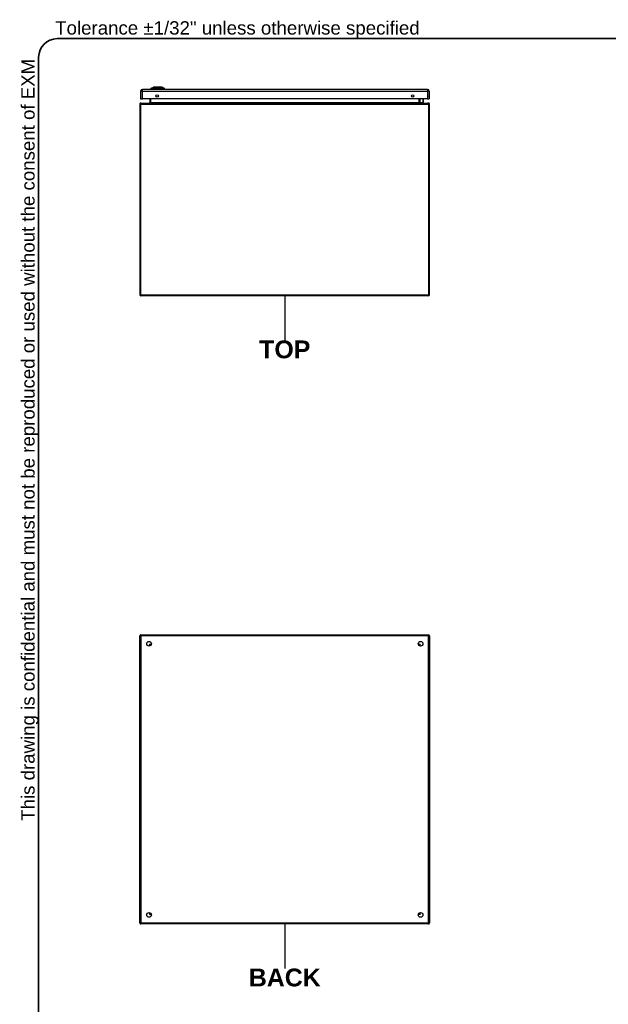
# Model space of a CAD drawing. Header units: inches. Extents: x 0 to 192, y -11 to 125.
# Tile 2 of 13: x 3 to 49, y 48 to 125. Entities that reach past the tile are written whole.
import ezdxf

# ---------------------------------------------------------------- set-up
doc = ezdxf.new("R2010")
doc.units = ezdxf.units.IN
doc.header["$LTSCALE"] = 11.537764
doc.header["$MEASUREMENT"] = 0
doc.layers.get('0').update_dxf_attribs({"lineweight": 25})
for name, color, linetype, lineweight in [('Sketch Geometry(ANSI)', 7, 'Continuous', 25), ('Symbols(ANSI)', 7, 'Continuous', 25), ('Visible Edges(ANSI)', 7, 'Continuous', 25), ('Visible Tangent Edges(ANSI)', 7, 'Continuous', 25)]:
    doc.layers.add(name, color=color, linetype=linetype, lineweight=lineweight)
doc.styles.add('Current-ANSI', font='arial.ttf')
doc.styles.add('Dimension-ANSI', font='arialbd.ttf')

# ---------------------------------------------------------------- blocks, each defined once
blk = doc.blocks.new('BACK')
at = {"layer": 'Sketch Geometry(ANSI)'}
blk.add_line((0, 0.15), (0, -0.15), dxfattribs=at)
at = {"layer": 'Symbols(ANSI)', "color": 7, "insert": (0, -0.2119), "char_height": 0.12, "attachment_point": 5, "style": 'Dimension-ANSI'}
blk.add_mtext('\\fArial|b1|i0;BACK', dxfattribs=at)
blk = doc.blocks.new('TOP')
at = {"layer": 'Sketch Geometry(ANSI)'}
blk.add_line((0, 0.15), (0, -0.15), dxfattribs=at)
at = {"layer": 'Symbols(ANSI)', "color": 7, "insert": (0, -0.2119), "char_height": 0.12, "attachment_point": 5, "style": 'Dimension-ANSI'}
blk.add_mtext('\\fArial|b1|i0;TOP', dxfattribs=at)
blk = doc.blocks.new('Borders 1_EXM - B (Inch)')
at = {"layer": 'Sketch Geometry(ANSI)', "linetype": 'Continuous', "lineweight": 35}
for p, q in [((16.3979, 10.6915), (0.5229, 10.6915)), ((0.3979, 10.5665), (0.3979, 0.2545))]:
    blk.add_line(p, q, dxfattribs=at)
blk.add_arc((0.5229, 10.5665), 0.125, 90, 180, dxfattribs=at)
at = {"layer": 'Symbols(ANSI)', "color": 7, "insert": (0.5091, 10.6919), "char_height": 0.09, "attachment_point": 7, "style": 'Current-ANSI'}
blk.add_mtext('Tolerance ±1/32" unless otherwise specified', dxfattribs=at)
at = {"layer": 'Symbols(ANSI)', "color": 7, "insert": (0.3979, 5.4193), "char_height": 0.09, "attachment_point": 7, "rotation": 90, "style": 'Current-ANSI'}
blk.add_mtext('This drawing is confidential and must not be reproduced or used without the consent of EXM', dxfattribs=at)
at = {"layer": 'Symbols(ANSI)', "color": 7, "style": 'Current-ANSI'}
blk.add_attdef('FILENAME_AND_PATH_001', (6.0203, 10.7181), '', height=0.09, dxfattribs=at)

msp = doc.modelspace()

# ---------------------------------------------------------------- linework, layer by layer
at = {"layer": 'Visible Edges(ANSI)'}
for p, q in [((13.3476, 119.51044), (13.51067, 119.57385)), ((13.57084, 119.57877), (14.11961, 119.57877)), ((14.17978, 119.57385), (14.34285, 119.51044)), ((12.5103, 119.27737), (12.5103, 118.66428)), ((34.79521, 119.41424), (12.64717, 119.41424)), ((13.35542, 119.429), (13.29162, 119.429)), ((13.35542, 119.429), (13.45922, 119.429)), ((14.23122, 119.429), (13.45922, 119.429)), ((13.47062, 119.42531), (13.47062, 119.41424)), ((14.20504, 119.41424), (14.20504, 119.42531)), ((14.23122, 119.429), (14.33503, 119.429)), ((14.39883, 119.429), (14.33503, 119.429)), ((34.93207, 119.27737), (34.93207, 118.66428)), ((12.4631, 118.27196), (12.4631, 103.43036)), ((12.5103, 118.66428), (12.64717, 118.66428)), ((12.54184, 118.35071), (34.80425, 118.35071)), ((34.79521, 118.66428), (12.64717, 118.66428)), ((13.22537, 118.66428), (13.22537, 118.37977)), ((34.19946, 118.37977), (34.19946, 118.66428)), ((34.24204, 118.38423), (34.20487, 118.4214)), ((34.25509, 118.37883), (34.45781, 118.37883)), ((34.46561, 118.66428), (34.47593, 118.61087)), ((34.47627, 118.60736), (34.47627, 118.39728)), ((34.79521, 118.66428), (34.93207, 118.66428)), ((34.88299, 118.35071), (34.80425, 118.35071)), ((34.96174, 103.43036), (34.96174, 118.27196)), ((34.88299, 103.35161), (12.54184, 103.35161)), ((12.4631, 54.5803), (12.4631, 76.92145)), ((12.54184, 77.00019), (34.88299, 77.00019)), ((34.96174, 76.92145), (34.96174, 54.5803)), ((13.27506, 76.15027), (13.27506, 76.15917)), ((13.30412, 76.18823), (13.31302, 76.18823)), ((34.11181, 76.18823), (34.12072, 76.18823)), ((34.14978, 76.15917), (34.14978, 76.15027)), ((13.27506, 55.34257), (13.27506, 55.35148)), ((13.31302, 55.31351), (13.30412, 55.31351)), ((34.12072, 55.31351), (34.11181, 55.31351)), ((34.14978, 55.35148), (34.14978, 55.34257)), ((34.88299, 54.50155), (12.54184, 54.50155))]:
    msp.add_line(p, q, dxfattribs=at)
at = {"layer": 'Visible Edges(ANSI)', "flags": 128}
msp.add_lwpolyline([(14.17812, 119.57417), (14.17772, 119.57417), (14.17651, 119.57417), (14.1745, 119.57418), (14.17171, 119.57419), (14.16814, 119.5742), (14.1638, 119.57421), (14.15868, 119.57423), (14.15279, 119.57425), (14.14615, 119.57426), (14.13877, 119.57428), (14.13069, 119.5743), (14.12194, 119.57432), (14.11256, 119.57434), (14.10255, 119.57435), (14.09192, 119.57437), (14.0807, 119.57437), (14.0689, 119.57437), (14.05656, 119.57435), (14.0437, 119.57434), (14.03037, 119.57432), (14.0166, 119.5743), (14.0024, 119.57428), (13.98777, 119.57426), (13.97277, 119.57425), (13.95745, 119.57423), (13.94186, 119.57421), (13.92606, 119.5742), (13.91011, 119.57419), (13.89406, 119.57418), (13.87786, 119.57417), (13.86154, 119.57417), (13.84514, 119.57417), (13.82872, 119.57417), (13.81235, 119.57417), (13.79609, 119.57418), (13.78, 119.57419), (13.7641, 119.5742), (13.74837, 119.57421), (13.73282, 119.57423), (13.71751, 119.57425), (13.7025, 119.57426), (13.68784, 119.57428), (13.67358, 119.5743), (13.65978, 119.57432), (13.64647, 119.57434), (13.63364, 119.57435), (13.62131, 119.57437), (13.60952, 119.57437), (13.59828, 119.57437), (13.58766, 119.57435), (13.57766, 119.57434), (13.56828, 119.57432), (13.55954, 119.5743), (13.55149, 119.57428), (13.54415, 119.57426), (13.53755, 119.57425), (13.5317, 119.57423), (13.52661, 119.57421), (13.52227, 119.5742), (13.5187, 119.57419), (13.51591, 119.57418), (13.51392, 119.57417), (13.51272, 119.57417), (13.51232, 119.57417)], dxfattribs=at)
at = {"layer": 'Visible Edges(ANSI)'}
for centre, radius in [((13.79929, 118.89864), 0.09515), ((33.64309, 118.89864), 0.09515), ((13.16618, 76.29711), 0.1828), ((34.25865, 76.29711), 0.1828), ((13.16618, 55.20464), 0.1828), ((34.25865, 55.20464), 0.1828)]:
    msp.add_circle(centre, radius, dxfattribs=at)
for centre, radius, start, end in [((13.40128, 119.4137), 0.11072, 119.7291201, 172.0587035), ((13.35094, 119.50184), 0.00923, 111.2505055, 119.7291201), ((13.51234, 119.56955), 0.00461, 90.2087685, 111.2505055), ((13.57084, 119.5677), 0.01107, 90, 143.349305), ((14.11961, 119.5677), 0.01107, 36.6506994, 90), ((14.17811, 119.56955), 0.00461, 68.7494945, 89.7912315), ((14.3395, 119.50184), 0.00923, 60.2708799, 68.7494945), ((14.28917, 119.4137), 0.11072, 7.9412965, 60.2708799), ((12.64717, 119.27737), 0.13687, 90, 180), ((13.45216, 119.42531), 0.01845, 0, 11.536959), ((14.22349, 119.42531), 0.01845, 168.463041, 180), ((34.79521, 119.27737), 0.13687, 0, 90), ((34.78865, 118.95301), 0.17577, 324.68636, 35.31364), ((12.54184, 118.27196), 0.07875, 90.0000001, 180), ((13.19631, 118.37977), 0.02906, 270, 0), ((34.21792, 118.43445), 0.01845, 180, 225), ((34.22852, 118.37977), 0.02906, 180, 270), ((34.25509, 118.39728), 0.01845, 225, 270), ((34.45781, 118.39728), 0.01845, 270, 0), ((34.45781, 118.60736), 0.01845, 0, 10.9408887), ((34.88299, 118.27196), 0.07875, 0, 90), ((12.54184, 103.43036), 0.07875, 180, 270), ((34.88299, 103.43036), 0.07875, 270, 0), ((12.54184, 76.92145), 0.07875, 89.9999999, 180), ((34.88299, 76.92145), 0.07875, 0, 90), ((13.30412, 76.15917), 0.02906, 90, 180), ((34.12072, 76.15917), 0.02906, 0, 90), ((13.30412, 55.34257), 0.02906, 180, 270), ((34.12072, 55.34257), 0.02906, 270, 0), ((12.54184, 54.5803), 0.07875, 180, 270), ((34.88299, 54.5803), 0.07875, 270, 0)]:
    msp.add_arc(centre, radius, start, end, dxfattribs=at)
at = {"layer": 'Visible Tangent Edges(ANSI)'}
for p, q in [((13.3476, 119.51044), (13.51067, 119.57385)), ((13.40883, 119.5105), (13.40869, 119.5105)), ((13.47736, 119.5105), (13.40883, 119.5105)), ((13.47777, 119.5105), (13.47736, 119.5105)), ((14.21308, 119.5105), (14.21267, 119.5105)), ((14.28161, 119.5105), (14.21308, 119.5105)), ((14.28176, 119.5105), (14.28161, 119.5105)), ((12.64717, 119.27737), (12.5103, 119.27737)), ((12.64717, 119.27737), (12.64717, 119.41424)), ((12.64717, 118.66428), (12.64717, 119.27737)), ((12.64717, 119.27737), (34.79521, 119.27737)), ((14.20468, 119.42531), (13.47062, 119.42531)), ((14.20504, 119.42531), (14.20468, 119.42531)), ((14.20468, 119.42531), (14.20468, 119.41424)), ((34.79521, 119.41424), (34.79521, 119.27737)), ((34.79521, 119.27737), (34.79521, 118.66428)), ((34.93207, 119.27737), (34.79521, 119.27737)), ((12.54184, 118.27196), (12.4631, 118.27196)), ((12.54184, 118.35071), (12.54184, 118.27196)), ((12.54184, 103.43036), (12.54184, 118.27196)), ((12.54184, 118.27196), (34.88299, 118.27196)), ((13.22537, 118.37977), (13.30412, 118.37977)), ((13.30412, 118.37977), (13.30412, 118.66428)), ((13.30412, 118.37977), (13.30412, 118.35071)), ((13.30412, 118.37977), (34.12072, 118.37977)), ((34.12072, 118.66428), (34.12072, 118.37977)), ((34.12072, 118.37977), (34.19946, 118.37977)), ((34.12072, 118.35071), (34.12072, 118.37977)), ((34.21792, 118.66428), (34.21792, 118.41752)), ((34.21792, 118.41752), (34.25509, 118.37883)), ((34.45781, 118.59752), (34.44542, 118.66428)), ((34.45781, 118.37883), (34.45781, 118.59752)), ((34.88299, 118.27196), (34.88299, 118.35071)), ((34.88299, 118.27196), (34.96174, 118.27196)), ((34.88299, 118.27196), (34.88299, 103.43036)), ((12.54184, 103.43036), (12.4631, 103.43036)), ((12.54184, 103.35161), (12.54184, 103.43036)), ((12.54184, 103.43036), (34.88299, 103.43036)), ((34.88299, 103.43036), (34.96174, 103.43036)), ((34.88299, 103.43036), (34.88299, 103.35161)), ((12.4631, 76.92145), (12.54184, 76.92145)), ((12.54184, 76.92145), (12.54184, 77.00019)), ((12.54184, 76.92145), (12.54184, 54.5803)), ((34.88299, 76.92145), (12.54184, 76.92145)), ((34.88299, 77.00019), (34.88299, 76.92145)), ((34.88299, 76.92145), (34.96174, 76.92145)), ((34.88299, 54.5803), (34.88299, 76.92145)), ((13.19631, 76.26698), (13.34648, 76.26698)), ((13.19631, 76.26698), (13.30412, 76.18823)), ((13.27506, 76.15917), (13.19631, 76.26698)), ((13.19631, 76.26698), (13.19631, 76.11681)), ((34.07835, 76.26698), (34.22852, 76.26698)), ((34.22852, 76.26698), (34.12072, 76.18824)), ((34.14978, 76.15917), (34.22852, 76.26698)), ((34.22852, 76.11681), (34.22852, 76.26698)), ((13.19631, 55.38494), (13.19631, 55.23477)), ((13.27506, 55.34257), (13.19631, 55.23477)), ((13.19631, 55.23477), (13.30412, 55.31351)), ((13.34648, 55.23477), (13.19631, 55.23477)), ((34.22852, 55.23477), (34.07835, 55.23477)), ((34.22852, 55.23477), (34.12072, 55.31351)), ((34.14978, 55.34257), (34.22852, 55.23477)), ((34.22852, 55.23477), (34.22852, 55.38494)), ((12.54184, 54.5803), (12.4631, 54.5803)), ((12.54184, 54.50155), (12.54184, 54.5803)), ((12.54184, 54.5803), (34.88299, 54.5803)), ((34.96174, 54.5803), (34.88299, 54.5803)), ((34.88299, 54.5803), (34.88299, 54.50155))]:
    msp.add_line(p, q, dxfattribs=at)
at = {"layer": 'Visible Tangent Edges(ANSI)', "flags": 128}
for points in [[(13.34637, 119.50985), (13.34647, 119.50985), (13.34679, 119.50985), (13.34732, 119.50985), (13.34806, 119.50984), (13.34901, 119.50984), (13.35018, 119.50983), (13.35155, 119.50983), (13.35314, 119.50982), (13.35494, 119.50981), (13.35695, 119.5098), (13.35918, 119.50979), (13.36161, 119.50978), (13.36425, 119.50977), (13.3671, 119.50976), (13.37016, 119.50975), (13.37342, 119.50974), (13.37689, 119.50973), (13.38057, 119.50971), (13.38445, 119.5097), (13.38853, 119.50969), (13.39282, 119.50967), (13.39731, 119.50966), (13.40201, 119.50965), (13.4069, 119.50963)], [(13.40869, 119.5105), (13.40376, 119.5105), (13.39904, 119.51049), (13.39452, 119.51049), (13.3902, 119.51049), (13.38608, 119.51049), (13.38217, 119.51048), (13.37846, 119.51048), (13.37496, 119.51048), (13.37167, 119.51047), (13.36858, 119.51047), (13.3657, 119.51047), (13.36303, 119.51046), (13.36057, 119.51046), (13.35832, 119.51046), (13.35628, 119.51045), (13.35446, 119.51045), (13.35285, 119.51045), (13.35146, 119.51044), (13.35028, 119.51044), (13.34932, 119.51044), (13.34857, 119.51044), (13.34803, 119.51044), (13.34771, 119.51044), (13.3476, 119.51044)], [(13.4069, 119.50963), (13.40833, 119.50962), (13.40991, 119.50961), (13.41165, 119.5096), (13.41353, 119.50959), (13.41556, 119.50958), (13.41774, 119.50958), (13.42005, 119.50957), (13.4225, 119.50957), (13.42509, 119.50956), (13.4278, 119.50956), (13.43064, 119.50956), (13.43359, 119.50956), (13.43666, 119.50956), (13.43985, 119.50956), (13.44314, 119.50956), (13.44654, 119.50957), (13.45003, 119.50957), (13.45361, 119.50958), (13.45728, 119.50958), (13.46103, 119.50959), (13.46485, 119.5096), (13.46874, 119.50961), (13.4727, 119.50962), (13.47672, 119.50963)], [(13.47672, 119.50963), (13.50642, 119.50966), (13.53642, 119.50969), (13.5667, 119.50971), (13.59722, 119.50974), (13.62794, 119.50976), (13.65884, 119.50978), (13.68988, 119.5098), (13.72102, 119.50982), (13.75222, 119.50983), (13.78346, 119.50984), (13.8147, 119.50985), (13.8459, 119.50985), (13.8771, 119.50985), (13.90829, 119.50984), (13.93945, 119.50983), (13.97053, 119.50982), (14.00151, 119.5098), (14.03236, 119.50978), (14.06307, 119.50976), (14.09362, 119.50974), (14.12398, 119.50971), (14.15413, 119.50969), (14.18406, 119.50966), (14.21373, 119.50963)], [(14.21267, 119.5105), (14.18312, 119.51049), (14.1533, 119.51049), (14.12325, 119.51048), (14.09299, 119.51048), (14.06254, 119.51047), (14.03191, 119.51046), (14.00114, 119.51046), (13.97025, 119.51045), (13.93924, 119.51044), (13.90815, 119.51044), (13.87703, 119.51044), (13.8459, 119.51044), (13.81477, 119.51044), (13.7836, 119.51044), (13.75243, 119.51044), (13.7213, 119.51045), (13.69024, 119.51046), (13.65929, 119.51046), (13.62848, 119.51047), (13.59785, 119.51048), (13.56743, 119.51048), (13.53726, 119.51049), (13.50736, 119.51049), (13.47777, 119.5105)], [(13.51067, 119.57385), (13.51081, 119.57385), (13.51124, 119.57386), (13.51194, 119.57386), (13.51292, 119.57387), (13.51418, 119.57388), (13.51572, 119.57389), (13.51752, 119.5739), (13.5196, 119.57391), (13.52195, 119.57393), (13.52456, 119.57394), (13.52743, 119.57396), (13.53057, 119.57397), (13.53397, 119.57399), (13.53764, 119.57401), (13.54157, 119.57403), (13.54575, 119.57405), (13.55019, 119.57407), (13.55487, 119.57409), (13.55979, 119.5741), (13.56494, 119.57412), (13.57032, 119.57414), (13.57592, 119.57416), (13.58175, 119.57418), (13.58779, 119.5742)], [(13.58779, 119.5742), (13.58946, 119.5742), (13.59115, 119.57421), (13.59285, 119.57421), (13.59457, 119.57421), (13.5963, 119.57422), (13.59805, 119.57422), (13.59981, 119.57422), (13.60159, 119.57422), (13.60338, 119.57422), (13.60519, 119.57422), (13.60701, 119.57422), (13.60884, 119.57422), (13.61069, 119.57422), (13.61255, 119.57422), (13.61442, 119.57422), (13.61631, 119.57422), (13.61821, 119.57422), (13.62013, 119.57422), (13.62206, 119.57422), (13.624, 119.57421), (13.62596, 119.57421), (13.62792, 119.57421), (13.6299, 119.5742), (13.6319, 119.5742)], [(13.6319, 119.5742), (13.64702, 119.57416), (13.66286, 119.57412), (13.67934, 119.57408), (13.69637, 119.57405), (13.7139, 119.57401), (13.73185, 119.57397), (13.75015, 119.57394), (13.76871, 119.57391), (13.78755, 119.57389), (13.80666, 119.57387), (13.82594, 119.57386), (13.8453, 119.57385), (13.86464, 119.57386), (13.88389, 119.57387), (13.90301, 119.57389), (13.92192, 119.57391), (13.94058, 119.57394), (13.95891, 119.57397), (13.97685, 119.57401), (13.99434, 119.57405), (14.01131, 119.57409), (14.02769, 119.57412), (14.04345, 119.57416), (14.05855, 119.5742)], [(14.05855, 119.5742), (14.06055, 119.5742), (14.06253, 119.57421), (14.0645, 119.57421), (14.06645, 119.57421), (14.0684, 119.57422), (14.07033, 119.57422), (14.07224, 119.57422), (14.07415, 119.57422), (14.07603, 119.57422), (14.07791, 119.57422), (14.07977, 119.57422), (14.08162, 119.57422), (14.08345, 119.57422), (14.08527, 119.57422), (14.08708, 119.57422), (14.08887, 119.57422), (14.09064, 119.57422), (14.0924, 119.57422), (14.09415, 119.57422), (14.09588, 119.57421), (14.0976, 119.57421), (14.0993, 119.57421), (14.10099, 119.5742), (14.10266, 119.5742)], [(14.10266, 119.5742), (14.10868, 119.57418), (14.11449, 119.57416), (14.12009, 119.57414), (14.12546, 119.57412), (14.13061, 119.5741), (14.13553, 119.57409), (14.14021, 119.57407), (14.14465, 119.57405), (14.14884, 119.57403), (14.15278, 119.57401), (14.15646, 119.57399), (14.15988, 119.57397), (14.16303, 119.57396), (14.16592, 119.57394), (14.16853, 119.57392), (14.17088, 119.57391), (14.17295, 119.5739), (14.17476, 119.57389), (14.17629, 119.57388), (14.17754, 119.57387), (14.17852, 119.57386), (14.17922, 119.57386), (14.17964, 119.57385), (14.17978, 119.57385)], [(14.21373, 119.50963), (14.21775, 119.50962), (14.2217, 119.50961), (14.2256, 119.5096), (14.22943, 119.50959), (14.23318, 119.50958), (14.23684, 119.50958), (14.24043, 119.50957), (14.24391, 119.50957), (14.24731, 119.50956), (14.2506, 119.50956), (14.25378, 119.50956), (14.25686, 119.50956), (14.25981, 119.50956), (14.26265, 119.50956), (14.26536, 119.50956), (14.26794, 119.50957), (14.27039, 119.50957), (14.2727, 119.50958), (14.27488, 119.50958), (14.27691, 119.50959), (14.27879, 119.5096), (14.28053, 119.50961), (14.28212, 119.50962), (14.28355, 119.50963)], [(14.34285, 119.51044), (14.34274, 119.51044), (14.34242, 119.51044), (14.34189, 119.51044), (14.34114, 119.51044), (14.34018, 119.51044), (14.339, 119.51044), (14.33761, 119.51045), (14.33601, 119.51045), (14.33419, 119.51045), (14.33215, 119.51046), (14.32991, 119.51046), (14.32745, 119.51046), (14.32478, 119.51047), (14.32189, 119.51047), (14.3188, 119.51047), (14.3155, 119.51048), (14.31199, 119.51048), (14.30828, 119.51048), (14.30436, 119.51049), (14.30024, 119.51049), (14.29592, 119.51049), (14.29139, 119.51049), (14.2867, 119.5105), (14.28176, 119.5105)], [(14.28355, 119.50963), (14.28842, 119.50965), (14.29312, 119.50966), (14.29762, 119.50967), (14.30191, 119.50969), (14.306, 119.5097), (14.30988, 119.50971), (14.31357, 119.50973), (14.31704, 119.50974), (14.32031, 119.50975), (14.32337, 119.50976), (14.32622, 119.50977), (14.32887, 119.50978), (14.3313, 119.50979), (14.33352, 119.5098), (14.33553, 119.50981), (14.33732, 119.50982), (14.33891, 119.50983), (14.34028, 119.50983), (14.34144, 119.50984), (14.34239, 119.50984), (14.34313, 119.50985), (14.34366, 119.50985), (14.34397, 119.50985), (14.34408, 119.50985)]]:
    msp.add_lwpolyline(points, dxfattribs=at)
at = {"layer": 'Visible Tangent Edges(ANSI)'}
for centre, radius, start, end in [((13.51234, 119.56955), 0.00461, 90.2087685, 111.2505055), ((34.78865, 118.95301), 0.15732, 335.7439229, 24.2560771)]:
    msp.add_arc(centre, radius, start, end, dxfattribs=at)
for centre, major_axis, ratio, start_param, end_param in [((13.45925, 119.4137), (0, 0.11072), 0.94680572, 0.52283772, 1.43219456), ((13.41126, 119.50164), (0.00008, 0.00923), 0.94840527, 0.29083845, 0.53148474), ((13.49451, 119.4137), (0, 0.11072), 0.32180572, 0.52283772, 1.43219456), ((13.4782, 119.50164), (-0.00003, 0.00923), 0.31704743, 0.28121699, 0.52186328), ((13.57084, 119.5677), (0, 0.01107), 0.97181968, 0, 0.93106079), ((14.11961, 119.5677), (0, 0.01107), 0.97181968, 5.3521246, 6.28318531), ((14.21224, 119.50164), (0.00003, 0.00923), 0.31704743, 5.76132202, 6.00196831), ((14.19594, 119.4137), (0, 0.11072), 0.32180572, 4.85099075, 5.76034759), ((14.27918, 119.50164), (-0.00008, 0.00923), 0.94840527, 5.75170056, 5.99234686), ((14.2312, 119.4137), (0, -0.11072), 0.94680572, 1.7093981, 2.61875494), ((14.22239, 119.42531), (0, 0.01845), 0.95955131, 1.36943841, 1.57079633), ((34.21792, 118.43445), (-0.01845, 0), 0.91745026, 0, 1.57079633), ((34.21792, 118.43445), (-0.01305, -0.01305), 0.85246158, 0.00000001, 0.86487493), ((34.45781, 118.60736), (0.01812, 0.0035), 0.52644223, 4.61097165, 6.28318531), ((34.45781, 118.60736), (0.01845, 0), 0.53343313, 4.71238898, 6.28318531)]:
    msp.add_ellipse(centre, major_axis=major_axis, ratio=ratio, start_param=start_param, end_param=end_param, dxfattribs=at)

# ---------------------------------------------------------------- block references
at = {"xscale": 11.53776408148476, "yscale": 11.53776408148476, "zscale": 11.53776408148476}
for name, p in [('Borders 1_EXM - B (Inch)', (0, 0)), ('TOP', (23.71242, 101.62549)), ('BACK', (23.71242, 52.77543))]:
    msp.add_blockref(name, p, dxfattribs=at)

doc.saveas('drawing.dxf')
